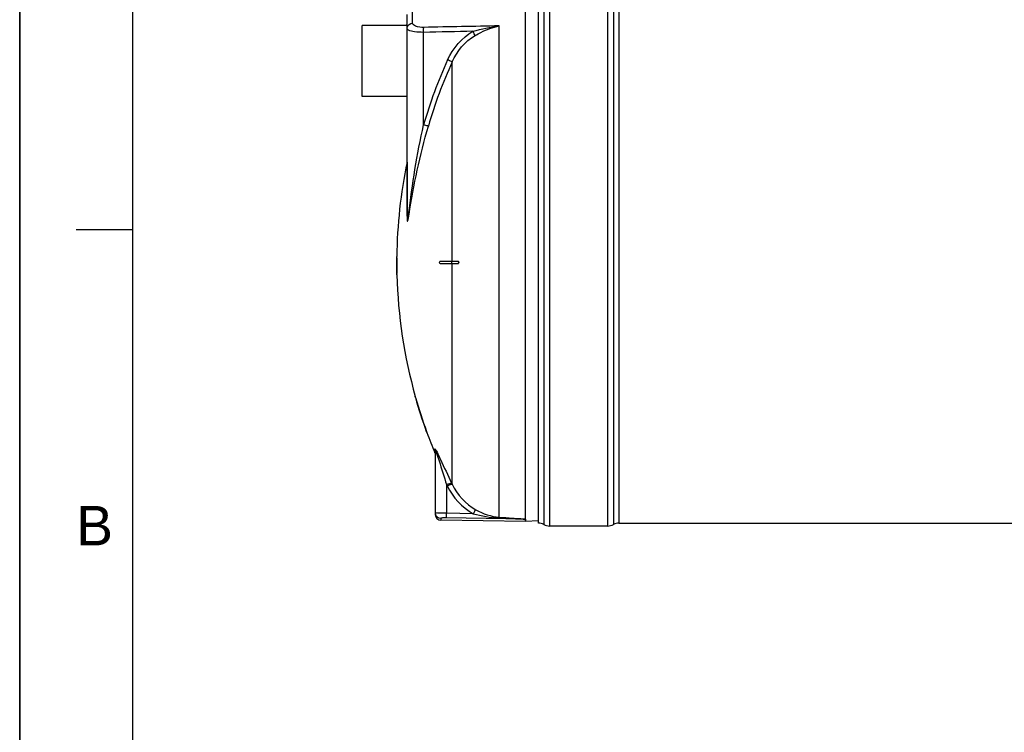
# Model space of a CAD drawing. Header units: millimetres. Extents: x 0 to 297, y 0 to 210.
# Tile 12 of 28: x 0 to 87, y 113 to 176. Entities that reach past the tile are written whole.
import ezdxf

# ---------------------------------------------------------------- set-up
doc = ezdxf.new("R2010")
doc.units = ezdxf.units.MM
doc.header["$LTSCALE"] = 16.335
doc.layers.get('0').update_dxf_attribs({"linetype": 'CONTINUOUS'})
doc.layers.add('08_SURFACES', color=7, linetype='CONTINUOUS')
doc.layers.add('AXES_REF', color=7, linetype='CONTINUOUS')
doc.styles.add('TEXTSTYLE_2', font='arial.ttf')

# ---------------------------------------------------------------- blocks, each defined once
blk = doc.blocks.new('MARGEA4_BL0', base_point=(148.514, 105.014))
at = {"color": 7, "linetype": 'Continuous'}
for p, q in [((0.014, 0.014), (0.014, 210.014)), ((0.014, 0.014), (0.014, 210.014)), ((0.014, 210.014), (0.014, 0.014)), ((10.014, 200.014), (10.014, 10.014)), ((5.014, 157.514), (10.014, 157.514))]:
    blk.add_line(p, q, dxfattribs=at)
at = {"color": 2, "linetype": 'Continuous', "style": 'TEXTSTYLE_2', "oblique": 0.00002}
blk.add_text('B', height=3.5, dxfattribs=at).set_placement((5.014, 129.514))

msp = doc.modelspace()

# ---------------------------------------------------------------- linework, layer by layer
at = {"color": 7, "linetype": 'Continuous'}
for p, q in [((0, 0), (0, 210)), ((44.862, 131.836), (44.862, 177.618)), ((46.002, 131.478), (46.002, 177.758)), ((34.362, 158.748), (34.362, 176.593)), ((34.322, 175.618), (34.322, 175.718)), ((34.362, 175.718), (34.322, 175.718)), ((36.862, 137.902), (36.862, 132.249)), ((44.853, 131.618), (37.353, 131.749)), ((44.861, 131.833), (44.862, 131.836)), ((44.861, 131.618), (44.861, 131.833)), ((45.999, 131.677), (44.861, 131.618)), ((52.131, 131.228), (47.002, 131.228)), ((53.131, 131.478), (148.913, 131.478))]:
    msp.add_line(p, q, dxfattribs=at)
at = {"color": 9, "linetype": 'Continuous'}
for p, q in [((46.473, 177.875), (46.473, 131.36)), ((47.002, 178.008), (47.002, 131.228)), ((52.131, 178.008), (52.131, 131.228)), ((52.661, 177.875), (52.661, 131.36)), ((53.131, 177.758), (53.131, 131.478)), ((34.836, 175.83), (34.836, 177.092)), ((42.536, 132.013), (42.536, 175.584)), ((35.823, 166.813), (35.823, 175.013)), ((34.352, 163.508), (34.352, 158.702)), ((36.824, 137.722), (36.824, 138.09)), ((37.862, 134.9), (37.913, 134.794)), ((37.862, 134.9), (37.862, 132.368)), ((37.873, 134.876), (37.913, 134.794)), ((38.307, 135.036), (38.357, 134.932)), ((38.318, 135.013), (38.357, 134.932)), ((37.353, 131.901), (37.353, 131.749)), ((44.853, 131.833), (37.853, 131.96)), ((40.225, 132.325), (37.862, 132.368)), ((44.853, 131.833), (44.853, 131.618)), ((44.853, 131.833), (44.861, 131.833))]:
    msp.add_line(p, q, dxfattribs=at)
msp.add_lwpolyline([(34.352, 158.702), (34.354, 158.707), (34.356, 158.712), (34.358, 158.717), (34.359, 158.723), (34.36, 158.728), (34.361, 158.733), (34.362, 158.738), (34.362, 158.743), (34.362, 158.748)], dxfattribs=at)
for centre, radius, start, end in [((76.585, 155.002), 42.439, 155.53369, 163.84053), ((76.55, 155.019), 41.961, 155.53369, 163.84053), ((31.678, 135.823), 5.613, 19.35073, 20.24645), ((37.353, 132.398), 0.491, 180.02252, 187.53014), ((37.362, 132.399), 0.5, 187.51647, 194.89106), ((37.358, 132.398), 0.496, 194.88502, 200.32787)]:
    msp.add_arc(centre, radius, start, end, dxfattribs=at)
at = {"color": 7, "linetype": 'Continuous'}
for centre, radius, start, end in [((37.362, 132.249), 0.5, 180, 269), ((46.002, 130.478), 1, 61.92751, 90), ((47.002, 132.353), 1.125, 241.92751, 270), ((52.131, 132.353), 1.125, 270, 298.07249), ((53.131, 130.478), 1, 90, 118.07249)]:
    msp.add_arc(centre, radius, start, end, dxfattribs=at)
at = {"color": 9, "linetype": 'Continuous'}
for points in [[(34.378, 175.477), (34.429, 175.663), (34.643, 175.82), (34.836, 175.83)], [(42.536, 175.584), (40.304, 175.543), (38.072, 175.499), (35.84, 175.454)], [(40.194, 175.103), (40.958, 175.33), (41.743, 175.499), (42.536, 175.584)], [(34.362, 175.359), (34.362, 175.398), (34.368, 175.438), (34.378, 175.477)], [(40.194, 175.103), (38.737, 175.074), (37.28, 175.044), (35.823, 175.013)], [(37.957, 172.578), (38.423, 173.601), (39.221, 174.54), (40.194, 175.103)], [(38.357, 172.397), (38.778, 173.339), (39.501, 174.208), (40.391, 174.729)], [(36.862, 137.902), (36.862, 137.963), (36.855, 138.035), (36.811, 138.078)], [(36.936, 137.941), (36.963, 137.89), (36.989, 137.838), (37.014, 137.786)], [(37.913, 134.794), (38.405, 133.78), (39.24, 132.873), (40.225, 132.325)], [(38.357, 134.932), (38.803, 134.005), (39.561, 133.175), (40.459, 132.673)], [(37.353, 131.901), (37.166, 131.904), (36.958, 132.049), (36.893, 132.225)], [(40.225, 132.325), (40.97, 132.113), (41.743, 131.977), (42.516, 131.945)], [(40.459, 132.673), (41.093, 132.319), (41.811, 132.061), (42.536, 132.013)]]:
    msp.add_open_spline(points, degree=3, dxfattribs=at)
for points, knots in [([(35.84, 175.454), (35.593, 175.448), (35.25, 175.462), (34.836, 175.704), (34.836, 175.83)], [0, 0, 0, 0, 0.661618, 1, 1, 1, 1]), ([(40.391, 174.729), (40.561, 174.828), (41.238, 175.197), (41.973, 175.469), (42.536, 175.584)], [0, 0, 0, 0, 0.255387, 1, 1, 1, 1]), ([(34.483, 175.218), (34.464, 175.228), (34.412, 175.26), (34.362, 175.316), (34.362, 175.359)], [0, 0, 0, 0, 0.330542, 1, 1, 1, 1]), ([(35.823, 175.013), (35.551, 175.009), (35.1, 175.036), (34.642, 175.128), (34.483, 175.218)], [0, 0, 0, 0, 0.598533, 1, 1, 1, 1]), ([(35.823, 175.013), (35.822, 175.06), (35.822, 175.206), (35.822, 175.355), (35.84, 175.454)], [0, 0, 0, 0, 0.315006, 1, 1, 1, 1]), ([(40.391, 174.729), (40.382, 174.75), (40.321, 174.877), (40.253, 175.001), (40.194, 175.103)], [0, 0, 0, 0, 0.163359, 1, 1, 1, 1]), ([(38.357, 172.397), (38.34, 172.405), (38.206, 172.465), (38.073, 172.525), (37.957, 172.578)], [0, 0, 0, 0, 0.130533, 1, 1, 1, 1]), ([(34.496, 158.885), (34.667, 160.209), (35.013, 162.868), (35.533, 165.499), (35.823, 166.813)], [0, 0, 0, 0, 0.497991, 1, 1, 1, 1]), ([(36.247, 166.697), (36.228, 166.701), (36.086, 166.738), (35.945, 166.777), (35.823, 166.813)], [0, 0, 0, 0, 0.130961, 1, 1, 1, 1]), ([(34.53, 158.87), (34.749, 160.178), (35.201, 162.814), (35.873, 165.404), (36.247, 166.697)], [0, 0, 0, 0, 0.49627, 1, 1, 1, 1]), ([(34.352, 158.702), (34.352, 158.601), (34.352, 158.482), (34.365, 158.335), (34.368, 158.293), (34.385, 158.244), (34.435, 158.306), (34.437, 158.399), (34.49, 158.603), (34.512, 158.761), (34.53, 158.87)], [0, 0, 0, 0, 0.277267, 0.338409, 0.388332, 0.415137, 0.437341, 0.552887, 0.695103, 1, 1, 1, 1]), ([(34.362, 158.748), (34.362, 158.602), (34.408, 157.973), (34.472, 158.693), (34.496, 158.885)], [0, 0, 0, 0, 0.430522, 1, 1, 1, 1]), ([(36.824, 138.09), (36.824, 138.12), (36.909, 138.003), (36.921, 137.969), (36.936, 137.941)], [0, 0, 0, 0, 0.486794, 1, 1, 1, 1]), ([(36.862, 137.902), (36.862, 137.91), (36.883, 137.99), (36.924, 137.821), (36.945, 137.765)], [0, 0, 0, 0, 0.120971, 1, 1, 1, 1]), ([(36.975, 137.683), (37.054, 137.458), (37.347, 136.529), (37.637, 135.6), (37.862, 134.9)], [0, 0, 0, 0, 0.244811, 1, 1, 1, 1]), ([(37.014, 137.786), (37.121, 137.569), (37.546, 136.65), (37.972, 135.732), (38.307, 135.036)], [0, 0, 0, 0, 0.237846, 1, 1, 1, 1]), ([(37.862, 134.9), (37.956, 134.944), (38.091, 134.985), (38.262, 135.063), (38.307, 135.036)], [0, 0, 0, 0, 0.665943, 1, 1, 1, 1]), ([(37.913, 134.794), (38.007, 134.838), (38.142, 134.88), (38.312, 134.958), (38.357, 134.932)], [0, 0, 0, 0, 0.666101, 1, 1, 1, 1]), ([(36.896, 132.391), (36.887, 132.391), (36.879, 132.394), (36.862, 132.394), (36.862, 132.397)], [0, 0, 0, 0, 0.735466, 1, 1, 1, 1]), ([(37.862, 132.368), (37.754, 132.369), (37.432, 132.375), (37.109, 132.37), (36.896, 132.391)], [0, 0, 0, 0, 0.334475, 1, 1, 1, 1]), ([(37.853, 131.96), (37.733, 131.962), (37.564, 131.958), (37.42, 131.932), (37.353, 131.915), (37.353, 131.901)], [0, 0, 0, 0, 0.70692, 0.916167, 1, 1, 1, 1]), ([(37.853, 131.96), (37.854, 131.975), (37.857, 132.111), (37.86, 132.247), (37.862, 132.368)], [0, 0, 0, 0, 0.111817, 1, 1, 1, 1]), ([(40.225, 132.325), (40.271, 132.405), (40.348, 132.518), (40.419, 132.647), (40.459, 132.673)], [0, 0, 0, 0, 0.658848, 1, 1, 1, 1]), ([(42.516, 131.945), (42.519, 131.96), (42.511, 131.972), (42.533, 131.999), (42.534, 131.996)], [0, 0, 0, 0, 0.817453, 1, 1, 1, 1]), ([(42.516, 131.945), (42.712, 131.937), (43.104, 131.92), (43.593, 131.899), (43.985, 131.882), (44.228, 131.87), (44.425, 131.861), (44.567, 131.852), (44.705, 131.85), (44.778, 131.832), (44.854, 131.849), (44.853, 131.833)], [0, 0, 0, 0, 0.251308, 0.502502, 0.628016, 0.753458, 0.815889, 0.878965, 0.940627, 0.979573, 1, 1, 1, 1]), ([(42.536, 132.013), (42.929, 131.987), (43.519, 131.954), (44.292, 131.882), (44.68, 131.881), (44.862, 131.836)], [0, 0, 0, 0, 0.506727, 0.758811, 1, 1, 1, 1])]:
    msp.add_open_spline(points, degree=3, knots=knots, dxfattribs=at)
at = {"layer": '08_SURFACES', "color": 9, "linetype": 'Continuous'}
for p, q in [((38.357, 154.718), (38.357, 172.397)), ((33.444, 155.018), (33.424, 155.018)), ((38.339, 154.518), (38.339, 154.718)), ((38.357, 134.932), (38.357, 154.518)), ((33.454, 153.618), (33.434, 153.618)), ((35.093, 142.618), (35.114, 142.618)), ((36.063, 139.618), (36.084, 139.618))]:
    msp.add_line(p, q, dxfattribs=at)
at = {"layer": '08_SURFACES', "color": 7, "linetype": 'Continuous'}
for p, q in [((33.422, 154.718), (33.468, 154.718)), ((33.425, 155.118), (33.424, 155.018)), ((33.445, 155.118), (33.425, 155.118)), ((33.444, 155.018), (33.445, 155.118)), ((37.28, 154.718), (38.887, 154.718)), ((33.468, 154.518), (33.422, 154.518)), ((37.28, 154.518), (38.887, 154.518)), ((33.434, 153.618), (33.436, 153.518)), ((33.456, 153.518), (33.436, 153.518)), ((33.456, 153.518), (33.454, 153.618)), ((35.065, 142.718), (35.067, 142.71)), ((35.086, 142.718), (35.065, 142.718)), ((35.067, 142.71), (35.069, 142.705)), ((35.068, 142.708), (35.071, 142.695)), ((35.071, 142.698), (35.084, 142.65)), ((35.084, 142.65), (35.093, 142.618)), ((35.086, 142.717), (35.086, 142.718)), ((35.088, 142.71), (35.086, 142.717)), ((35.114, 142.618), (35.088, 142.71)), ((36.063, 139.618), (36.097, 139.526)), ((36.089, 139.604), (36.084, 139.618)), ((36.091, 139.598), (36.089, 139.605)), ((36.121, 139.518), (36.091, 139.598)), ((36.121, 139.518), (36.099, 139.518)), ((36.113, 139.538), (36.11, 139.546)), ((36.118, 139.525), (36.113, 139.538)), ((36.121, 139.518), (36.12, 139.519))]:
    msp.add_line(p, q, dxfattribs=at)
for points in [[(35.071, 142.695), (35.075, 142.683), (35.079, 142.669), (35.083, 142.653)], [(35.083, 142.653), (35.088, 142.636), (35.093, 142.618)], [(35.114, 142.618), (35.11, 142.631), (35.107, 142.644), (35.103, 142.656)], [(36.063, 139.618), (36.07, 139.6), (36.076, 139.583), (36.082, 139.567), (36.087, 139.552), (36.091, 139.54)], [(36.099, 139.579), (36.094, 139.591), (36.089, 139.604)], [(36.095, 139.53), (36.097, 139.523), (36.099, 139.519), (36.099, 139.518)], [(36.107, 139.556), (36.103, 139.567), (36.099, 139.579)]]:
    msp.add_lwpolyline(points, dxfattribs=at)
for radius, start, end in [(43.9, 168.31597, 179.34741), (43.92, 179.47817, 179.86954), (43.92, 179.78257, 180.13052), (43.9, 179.47793, 179.86949), (43.92, 180.13046, 181.30466), (43.9, 180.13051, 181.30526), (43.9, 181.43581, 195.72798), (43.92, 195.85625, 199.97017), (43.9, 195.86366, 199.97966), (43.9, 200.11854, 202.63535)]:
    msp.add_arc((77.342, 154.618), radius, start, end, dxfattribs=at)
for points, knots in [([(33.448, 154.718), (33.458, 154.718), (33.441, 154.664), (33.458, 154.618), (33.441, 154.572), (33.458, 154.518), (33.448, 154.518)], [0, 0, 0, 0, 0.156581, 0.500104, 0.843522, 1, 1, 1, 1]), ([(33.471, 154.581), (33.471, 154.611), (33.458, 154.642), (33.484, 154.718), (33.468, 154.718)], [0, 0, 0, 0, 0.652772, 1, 1, 1, 1]), ([(33.468, 154.518), (33.474, 154.518), (33.464, 154.552), (33.471, 154.566), (33.471, 154.581)], [0, 0, 0, 0, 0.286516, 1, 1, 1, 1]), ([(37.28, 154.518), (37.268, 154.518), (37.229, 154.561), (37.243, 154.626), (37.253, 154.718), (37.28, 154.718)], [0, 0, 0, 0, 0.16587, 0.630215, 1, 1, 1, 1]), ([(38.861, 154.718), (38.903, 154.718), (38.971, 154.618), (38.903, 154.518), (38.861, 154.518)], [0, 0, 0, 0, 0.499745, 1, 1, 1, 1]), ([(38.887, 154.518), (38.894, 154.518), (38.909, 154.521), (38.923, 154.528), (38.929, 154.533)], [0, 0, 0, 0, 0.468451, 1, 1, 1, 1])]:
    msp.add_open_spline(points, degree=3, knots=knots, dxfattribs=at)
msp.add_open_spline([(38.929, 154.533), (38.981, 154.569), (38.95, 154.718), (38.887, 154.718)], degree=3, dxfattribs=at)
at = {"layer": 'AXES_REF', "color": 7, "linetype": 'Continuous'}
for p, q in [((30.362, 169.324), (30.362, 175.624)), ((34.322, 175.624), (30.362, 175.624)), ((34.362, 169.324), (30.362, 169.324))]:
    msp.add_line(p, q, dxfattribs=at)

# ---------------------------------------------------------------- block references
at = {"color": 2, "linetype": 'Continuous'}
msp.add_blockref('MARGEA4_BL0', (148.514, 105.014), dxfattribs=at)

doc.saveas('drawing.dxf')
